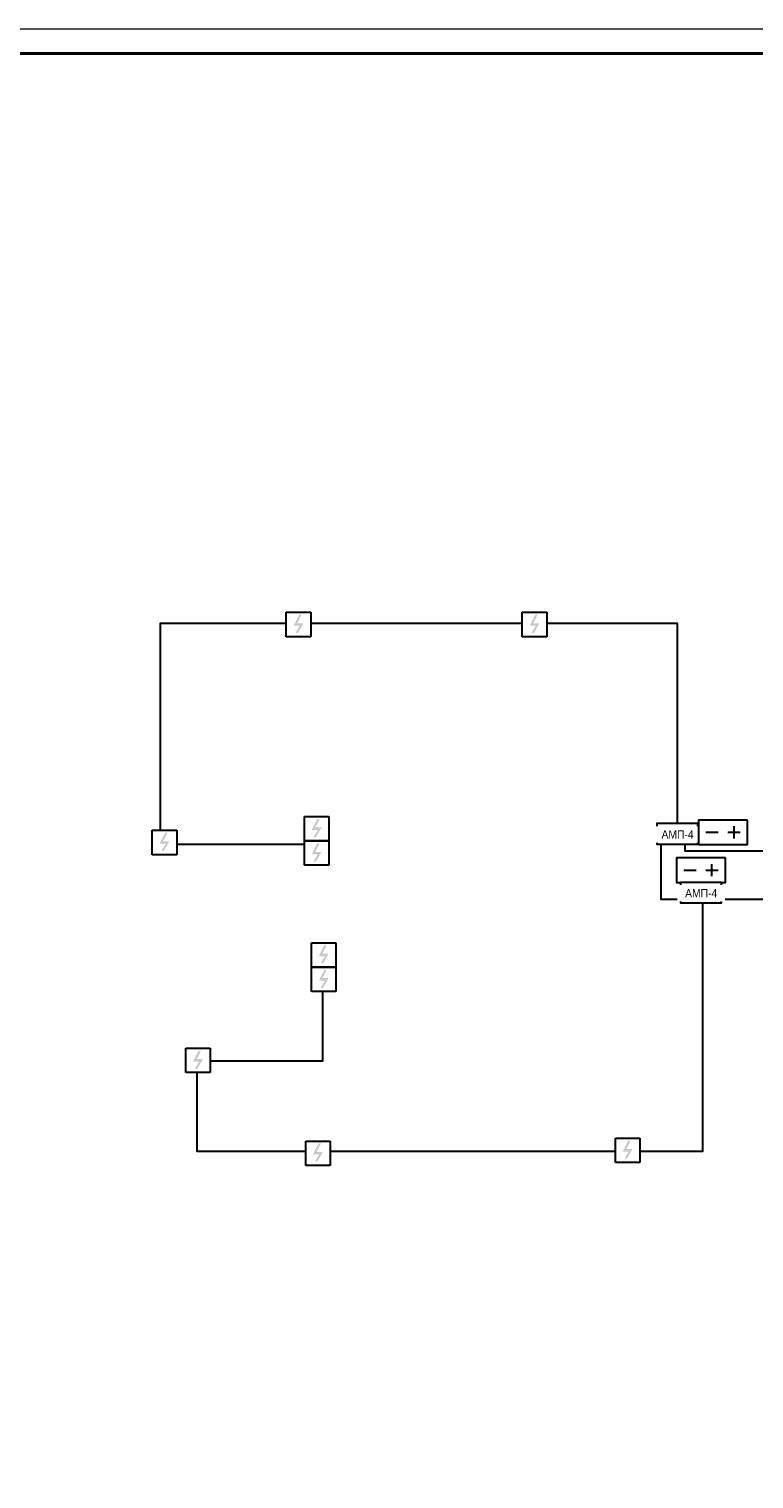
# Model space of a CAD drawing. Header units: millimetres. Extents: x -816133 to 919604, y 87941 to 147341.
# Tile 21 of 201: x -473827 to -458990, y 117641 to 147341. Entities that reach past the tile are written whole.
import ezdxf

# ---------------------------------------------------------------- set-up
doc = ezdxf.new("R2010")
doc.units = ezdxf.units.MM
doc.set_wipeout_variables(frame=1)
for name, color, linetype, lineweight in [('RC-Извещатели_пожарные', 1, 'Continuous', 30), ('СС-011-ПОЖ-СИГНАЛИЗАЦИЯ', 1, 'Continuous', 30), ('УГО АПС и АПЗ$0$_АПС_Оборудование', 1, 'Continuous', 30)]:
    doc.layers.add(name, color=color, linetype=linetype, lineweight=lineweight)
doc.layers.add('АПС', color=5, linetype='Continuous')
doc.layers.add('формат', color=250, linetype='Continuous')
doc.styles.add('Arial', font='arial.ttf', dxfattribs={"width": 0.9, "height": 700})
doc.styles.add('Arial_2', font='arial.ttf', dxfattribs={"width": 0.9, "height": 400})
doc.styles.add('УГО АПС и АПЗ$0$Reserve SS', font='arial.ttf', dxfattribs={"height": 2.5})

# ---------------------------------------------------------------- blocks, each defined once
blk = doc.blocks.new('*U1162')
at = {"color": 0, "lineweight": 0}
blk.add_lwpolyline([(-841, 0), (0, 0), (0, 594), (-841, 594)], close=True, dxfattribs=at)
at = {"lineweight": 40}
blk.add_lwpolyline([(-821, 5), (-5, 5), (-5, 589), (-821, 589)], close=True, dxfattribs=at)
at = {"style": 'Arial', "width": 0.9, "flags": 8}
blk.add_attdef('FORMAT', (-36.87, 1.26), '', height=2.8, dxfattribs=at)
blk = doc.blocks.new('ИП 212-45')
blk.add_wipeout([(346277, -75580), (346277, -76080), (345777, -76080), (345777, -75580)]).dxf.layer = 'RC-Извещатели_пожарные'
blk.add_wipeout([(345777, -76080), (345777, -75580), (346277, -75580), (346277, -76080)]).dxf.layer = 'RC-Извещатели_пожарные'
at = {"layer": 'RC-Извещатели_пожарные'}
blk.add_hatch(color=0, dxfattribs=at).paths.add_polyline_path([(346128, -75805), (346014, -76005), (345964, -76005), (346050, -75855), (345927, -75855), (346039, -75630), (346089, -75630), (346002, -75805)])
at = {"layer": 'RC-Извещатели_пожарные', "color": 0, "ltscale": 30}
for p, q in [((345777, -75580), (346277, -75580)), ((345777, -76080), (345777, -75580)), ((346277, -75580), (346277, -76080)), ((346277, -76080), (345777, -76080))]:
    blk.add_line(p, q, dxfattribs=at)
blk = doc.blocks.new('УГО АПС и АПЗ$0$Источник бесперебойного питания v4')
blk.add_wipeout([(0, 5), (10, 5), (10, 0), (0, 0)])
for p, q in [((2.75, 3.75), (2.75, 1.25)), ((4, 2.5), (1.5, 2.5)), ((8.5, 2.5), (6, 2.5))]:
    blk.add_line(p, q)
blk.add_lwpolyline([(0, 0), (10, 0), (10, 5), (0, 5)], close=True)
at = {"style": 'УГО АПС и АПЗ$0$Reserve SS', "flags": 8}
blk.add_attdef('КОЛИЧЕСТВО', (10.26, 5.28), '', height=2.5, dxfattribs=at)
blk = doc.blocks.new('АМП-4')
at = {"color": 1}
blk.add_wipeout([(349424, -74023), (349424, -73183), (349844, -73183), (349844, -74023)], dxfattribs=at)
at = {"layer": 'АПС', "color": 1, "lineweight": 30, "ltscale": 200}
blk.add_lwpolyline([(349424, -73183), (349424, -74023), (349844, -74023), (349844, -73183)], close=True, dxfattribs=at)
at = {"layer": 'АПС', "color": 0, "lineweight": 30, "ltscale": 200, "insert": (349645, -73599), "char_height": 168, "width": 801.95, "attachment_point": 5, "rotation": 90, "style": 'Arial_2', "bg_fill": 2}
blk.add_mtext('АМП-4', dxfattribs=at)

msp = doc.modelspace()

# ---------------------------------------------------------------- linework, layer by layer
at = {"layer": 'СС-011-ПОЖ-СИГНАЛИЗАЦИЯ', "ltscale": 100}
for points in [[(-460557, 131065), (-460557, 135163), (-471146, 135163), (-471146, 130641), (-468026, 130641)], [(-456952, 129510), (-460887, 129510), (-460887, 130728), (-460404, 130728), (-460404, 130509), (-458515, 130509)], [(-460043, 129445), (-460043, 124348), (-470388, 124348), (-470388, 126205), (-467813, 126205), (-467813, 127890)]]:
    msp.add_lwpolyline(points, dxfattribs=at)

# ---------------------------------------------------------------- block references
at = {"layer": 'формат', "xscale": 100, "yscale": 100, "zscale": 100}
msp.add_blockref('*U1162', (-395633, 87941), dxfattribs=at)

# ---------------------------------------------------------------- next in the draw order: block references
at = {"layer": 'СС-011-ПОЖ-СИГНАЛИЗАЦИЯ', "color": 0, "lineweight": 30}
for p in [(-814338, 210973), (-809508, 210973), (-813968, 206791), (-817081, 206509), (-813823, 204205), (-816395, 202047), (-813942, 200143), (-807603, 200204)]:
    msp.add_blockref('ИП 212-45', p, dxfattribs=at)
at = {"layer": 'СС-011-ПОЖ-СИГНАЛИЗАЦИЯ', "lineweight": 30, "rotation": 270}
msp.add_blockref('АМП-4', (-386954, 480489), dxfattribs=at)
at = {"layer": 'УГО АПС и АПЗ$0$_АПС_Оборудование', "color": 252, "xscale": 100, "yscale": 100, "zscale": 100, "rotation": 179.9999999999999}
msp.add_blockref('УГО АПС и АПЗ$0$Источник бесперебойного питания v4', (-459574, 130361), dxfattribs=at)

# ---------------------------------------------------------------- next in the draw order: block references
at = {"layer": 'СС-011-ПОЖ-СИГНАЛИЗАЦИЯ', "color": 0, "lineweight": 30}
for p in [(-813968, 206291), (-813823, 203705)]:
    msp.add_blockref('ИП 212-45', p, dxfattribs=at)
at = {"layer": 'СС-011-ПОЖ-СИГНАЛИЗАЦИЯ', "lineweight": 30, "rotation": 270}
msp.add_blockref('АМП-4', (-386471, 479285), dxfattribs=at)
at = {"layer": 'УГО АПС и АПЗ$0$_АПС_Оборудование', "color": 252, "xscale": 100, "yscale": 100, "zscale": 100, "rotation": 179.9999999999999}
msp.add_blockref('УГО АПС и АПЗ$0$Источник бесперебойного питания v4', (-459122, 131138), dxfattribs=at)

doc.saveas('drawing.dxf')
